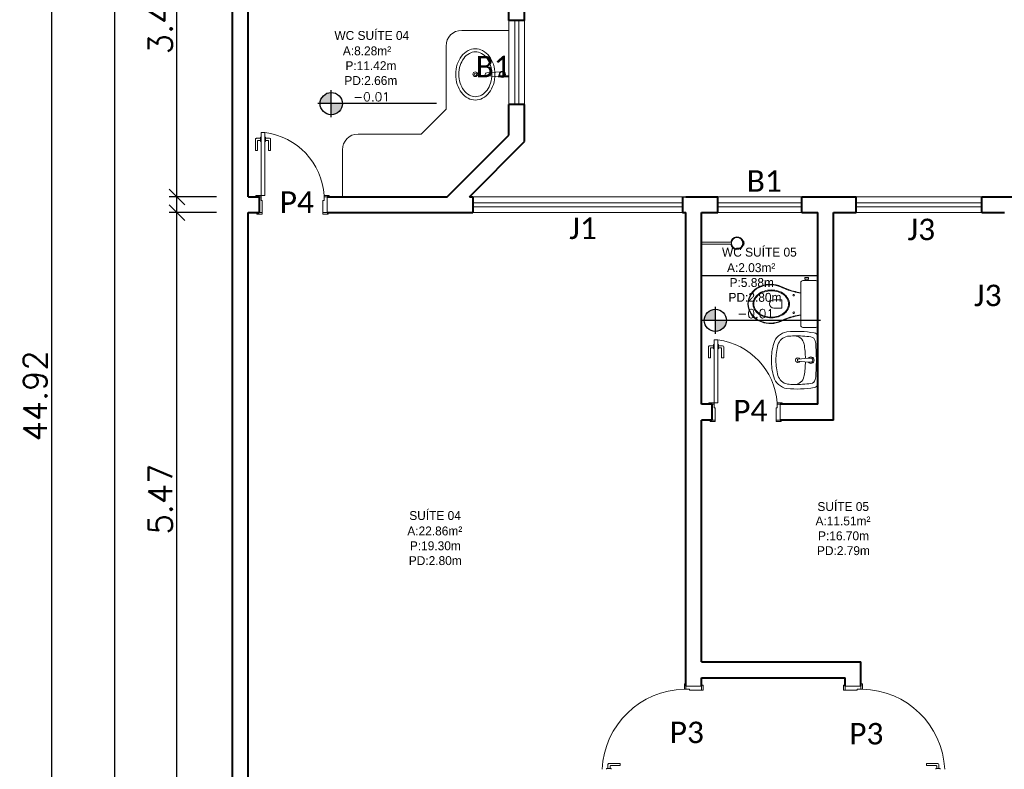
# Model space of a CAD drawing. Header units: millimetres. Extents: x 26 to 1362, y 24 to 358.
# Tile 88 of 256: x 520.35 to 529.75, y 227.44 to 234.6. Entities that reach past the tile are written whole.
import ezdxf

# ---------------------------------------------------------------- set-up
doc = ezdxf.new("R2010")
doc.units = ezdxf.units.MM
doc.linetypes.add('HIDDEN2', pattern=[4.7625, 3.175, -1.5875])
for name, color, linetype in [('ARQ-ALVENARIA', 4, 'Continuous'), ('ARQ-PISO', 8, 'Continuous'), ('LOUÇAS', 7, 'Continuous'), ('PDF4_Text', 7, 'Continuous')]:
    doc.layers.add(name, color=color, linetype=linetype)
for name, color, linetype, lineweight in [('MB_ALVENARIA', 7, 'Continuous', 40), ('MB_COTA', 7, 'Continuous', 13), ('MB_ESQUADRIA', 7, 'Continuous', 5), ('MB_MOBILIÁRIO', 8, 'Continuous', 13), ('MB_TEXTO_0', 7, 'Continuous', 13)]:
    doc.layers.add(name, color=color, linetype=linetype, lineweight=lineweight)
doc.styles.add('AVANT', font='txt')
doc.styles.add('PDF Calibri', font='calibri.ttf')
doc.styles.add('ROMANS', font='romans.shx')
doc.dimstyles.new('LOHAINA 1-150', dxfattribs={"dimscale": 1.5, "dimtxt": 0.15, "dimasz": 0.1, "dimexe": 0.05, "dimexo": 0.1, "dimgap": 0.03, "dimtad": 1, "dimzin": 5, "dimdsep": 46, "dimtxsty": 'ROMANS', "dimblk": 'OBLIQUE', "dimcen": 0, "dimdle": 0.05, "dimclrd": 256, "dimclre": 256, "dimadec": 0, "dimazin": 0, "dimtfac": 1, "dimtofl": 0, "dimtmove": 2, "dimatfit": 3, "dimfxl": 0.04, "dimtolj": 1, "dimtzin": 1, "dimarcsym": 0})

# ---------------------------------------------------------------- blocks, each defined once
blk = doc.blocks.new('_Oblique')
at = {"color": 0, "linetype": 'ByBlock', "lineweight": -2}
blk.add_line((-0.5, -0.5), (0.5, 0.5), dxfattribs=at)
blk = doc.blocks.new('*D103')
at = {"layer": 'DEFPOINTS', "color": 0, "transparency": 16777216}
for p in [(521.2587, 236.455), (522.3823, 236.455), (522.3823, 208.545)]:
    blk.add_point(p, dxfattribs=at)
at = {"layer": 'MB_COTA', "lineweight": -2, "transparency": 16777216}
for p, q in [((521.2587, 208.47), (521.2587, 236.53)), ((522.2323, 236.455), (521.1837, 236.455)), ((522.2323, 208.545), (521.1837, 208.545))]:
    blk.add_line(p, q, dxfattribs=at)
at = {"layer": 'MB_COTA', "lineweight": -2, "transparency": 16777216, "xscale": 0.15, "yscale": 0.15, "zscale": 0.15}
for p, rotation in [((521.2587, 236.455), 90), ((521.2587, 208.545), 270)]:
    blk.add_blockref('_Oblique', p, dxfattribs=dict(at, rotation=rotation))
at = {"layer": 'MB_COTA', "color": 0, "transparency": 16777216, "insert": (521.1012, 222.5), "char_height": 0.225, "attachment_point": 5, "rotation": 90, "style": 'ROMANS'}
blk.add_mtext('\\A1;27.91', dxfattribs=at)
blk = doc.blocks.new('*D106')
at = {"layer": 'DEFPOINTS', "color": 0, "transparency": 16777216}
for p in [(522.3823, 253.465), (520.6571, 208.545), (522.3823, 208.545)]:
    blk.add_point(p, dxfattribs=at)
at = {"layer": 'MB_COTA', "lineweight": -2, "transparency": 16777216}
for p, q in [((520.6571, 253.54), (520.6571, 208.47)), ((522.2323, 253.465), (520.5821, 253.465)), ((522.2323, 208.545), (520.5821, 208.545))]:
    blk.add_line(p, q, dxfattribs=at)
at = {"layer": 'MB_COTA', "lineweight": -2, "transparency": 16777216, "xscale": 0.15, "yscale": 0.15, "zscale": 0.15}
for p, rotation in [((520.6571, 253.465), 90), ((520.6571, 208.545), 270)]:
    blk.add_blockref('_Oblique', p, dxfattribs=dict(at, rotation=rotation))
at = {"layer": 'MB_COTA', "color": 0, "transparency": 16777216, "insert": (520.4996, 231.005), "char_height": 0.225, "attachment_point": 5, "rotation": 90, "style": 'ROMANS'}
blk.add_mtext('\\A1;44.92', dxfattribs=at)
blk = doc.blocks.new('*D91')
at = {"layer": 'DEFPOINTS', "color": 0, "transparency": 16777216}
for p in [(521.8528, 232.755), (522.3823, 232.755), (522.3823, 227.285)]:
    blk.add_point(p, dxfattribs=at)
at = {"layer": 'MB_COTA', "lineweight": -2, "transparency": 16777216}
for p, q in [((521.8528, 227.21), (521.8528, 232.83)), ((522.2323, 232.755), (521.7778, 232.755)), ((522.2323, 227.285), (521.7778, 227.285))]:
    blk.add_line(p, q, dxfattribs=at)
at = {"layer": 'MB_COTA', "lineweight": -2, "transparency": 16777216, "xscale": 0.15, "yscale": 0.15, "zscale": 0.15}
for p, rotation in [((521.8528, 232.755), 90), ((521.8528, 227.285), 270)]:
    blk.add_blockref('_Oblique', p, dxfattribs=dict(at, rotation=rotation))
at = {"layer": 'MB_COTA', "color": 0, "transparency": 16777216, "insert": (521.6953, 230.02), "char_height": 0.225, "attachment_point": 5, "rotation": 90, "style": 'ROMANS'}
blk.add_mtext('\\A1;5.47', dxfattribs=at)
blk = doc.blocks.new('*D101')
at = {"layer": 'DEFPOINTS', "color": 0, "transparency": 16777216}
for p in [(521.8528, 236.305), (522.3823, 236.305), (522.3823, 232.905)]:
    blk.add_point(p, dxfattribs=at)
at = {"layer": 'MB_COTA', "lineweight": -2, "transparency": 16777216}
for p, q in [((521.8528, 232.83), (521.8528, 236.38)), ((522.2323, 236.305), (521.7778, 236.305)), ((522.2323, 232.905), (521.7778, 232.905))]:
    blk.add_line(p, q, dxfattribs=at)
at = {"layer": 'MB_COTA', "lineweight": -2, "transparency": 16777216, "xscale": 0.15, "yscale": 0.15, "zscale": 0.15}
for p, rotation in [((521.8528, 236.305), 90), ((521.8528, 232.905), 270)]:
    blk.add_blockref('_Oblique', p, dxfattribs=dict(at, rotation=rotation))
at = {"layer": 'MB_COTA', "color": 0, "transparency": 16777216, "insert": (521.6953, 234.605), "char_height": 0.225, "attachment_point": 5, "rotation": 90, "style": 'ROMANS'}
blk.add_mtext('\\A1;3.40', dxfattribs=at)

msp = doc.modelspace()

# ---------------------------------------------------------------- hatches: boundary and pattern name
at = {"transparency": 33554687}
h = msp.add_hatch(color=9, dxfattribs=at)
h.paths.add_polyline_path([(523.3261, 233.7963), (523.3261, 233.69, 0.414214), (523.4325, 233.7963)])
h.paths.add_polyline_path([(523.3261, 233.7963), (523.3261, 233.9026, 0.414214), (523.2198, 233.7963)])
h = msp.add_hatch(color=9, dxfattribs=at)
h.paths.add_polyline_path([(526.9935, 231.7263), (526.9935, 231.62, 0.414214), (527.0998, 231.7263)])
h.paths.add_polyline_path([(526.9935, 231.7263), (526.9935, 231.8327, 0.414214), (526.8871, 231.7263)])

# ---------------------------------------------------------------- linework, layer by layer
for p, q in [((523.3261, 233.6667), (523.3261, 233.9259)), ((524.3308, 233.7963), (523.1966, 233.7963)), ((526.9935, 231.5968), (526.9935, 231.8559)), ((527.9982, 231.7263), (526.8639, 231.7263))]:
    msp.add_line(p, q, dxfattribs=at)
for centre in [(523.3261, 233.7963), (526.9935, 231.7263)]:
    msp.add_circle(centre, 0.1063, dxfattribs=at)
at = {"layer": 'ARQ-ALVENARIA'}
for points in [[(522.5323, 232.905), (522.6373, 232.905)], [(526.6784, 232.905), (526.7123, 232.905)]]:
    msp.add_lwpolyline(points, dxfattribs=at)
at = {"layer": 'ARQ-PISO'}
msp.add_lwpolyline([(526.8623, 232.155), (526.8623, 232.155), (527.9723, 232.155)], dxfattribs=at)
at = {"layer": 'LOUÇAS'}
msp.add_line((526.8623, 232.4534), (526.8623, 232.4734), dxfattribs=at)
at = {"layer": 'MB_ALVENARIA'}
for p, q in [((522.3823, 208.545), (522.3823, 253.465)), ((522.5323, 227.285), (522.5323, 232.755))]:
    msp.add_line(p, q, dxfattribs=at)
for points in [[(522.5323, 232.905), (522.5323, 236.305)], [(525.0223, 234.5884), (525.0223, 235.2995)], [(525.1723, 234.5884), (525.1723, 235.2995)], [(525.1723, 234.5884), (525.0223, 234.5884)], [(525.0223, 233.495), (525.0223, 233.7884)], [(525.1723, 233.7884), (525.0223, 233.7884)], [(525.1723, 233.4329), (525.1723, 233.7884)], [(524.4323, 232.905), (525.0223, 233.495)], [(524.6445, 232.905), (525.1723, 233.4329)], [(522.5373, 232.905), (522.6373, 232.905), (522.6373, 232.755)], [(523.2873, 232.905), (524.4323, 232.905)], [(524.6445, 232.905), (524.6784, 232.905)], [(524.6784, 232.905), (524.6784, 232.755)], [(526.6784, 232.905), (526.6784, 232.755)], [(526.7123, 232.905), (527.0173, 232.905)], [(527.0173, 232.755), (527.0173, 232.905)], [(527.8173, 232.905), (528.3373, 232.905)], [(527.8173, 232.755), (527.8173, 232.905)], [(528.3373, 232.755), (528.3373, 232.905)], [(529.5373, 232.905), (529.9023, 232.905)], [(529.5373, 232.755), (529.5373, 232.905)], [(522.5323, 232.755), (522.6373, 232.755)], [(523.2873, 232.755), (524.6784, 232.755)], [(526.6784, 232.755), (526.7123, 232.755)], [(526.7123, 228.235), (526.7123, 232.755)], [(526.8623, 230.925), (526.8623, 232.755)], [(526.8623, 232.755), (527.0173, 232.755)], [(527.8173, 232.755), (527.9723, 232.755)], [(527.9723, 230.925), (527.9723, 232.755)], [(528.1223, 230.775), (528.1223, 232.755)], [(528.1223, 232.755), (528.3373, 232.755)], [(529.5373, 232.755), (529.7523, 232.755)], [(526.9623, 230.925), (526.8623, 230.925)], [(526.9623, 230.775), (526.9623, 230.925)], [(527.9723, 230.925), (527.6123, 230.925)], [(526.8623, 228.465), (526.8623, 230.775)], [(526.9623, 230.775), (526.8623, 230.775)], [(528.1223, 230.775), (527.6123, 230.775)], [(526.8623, 228.465), (528.3823, 228.465)], [(528.3823, 228.235), (528.3823, 228.465)], [(526.8623, 228.235), (526.8623, 228.315)], [(526.8623, 228.315), (528.2323, 228.315)], [(528.2323, 228.235), (528.2323, 228.315)]]:
    msp.add_lwpolyline(points, dxfattribs=at)
at = {"layer": 'MB_ESQUADRIA'}
for p, q in [((522.6027, 233.4546), (522.6027, 233.3476)), ((522.6027, 233.4546), (522.6027, 233.3476)), ((522.6514, 233.4646), (522.6127, 233.4646)), ((522.6514, 233.4646), (522.6127, 233.4646)), ((522.6227, 233.3476), (522.6227, 233.4396)), ((522.6227, 233.3476), (522.6227, 233.4396)), ((522.6277, 233.4446), (522.6514, 233.4446)), ((522.6277, 233.4446), (522.6514, 233.4446)), ((522.6577, 233.4771), (522.6514, 233.4771)), ((522.6514, 233.4771), (522.6514, 233.4345)), ((522.6577, 233.4771), (522.6514, 233.4771)), ((522.6514, 233.4771), (522.6514, 233.4345)), ((522.6514, 233.4345), (522.6577, 233.4345)), ((522.6514, 233.4345), (522.6577, 233.4345)), ((522.6927, 233.4771), (522.6991, 233.4771)), ((522.6927, 233.4771), (522.6991, 233.4771)), ((522.6991, 233.4345), (522.6927, 233.4345)), ((522.6991, 233.4345), (522.6927, 233.4345)), ((522.6991, 233.4771), (522.6991, 233.4345)), ((522.6991, 233.4771), (522.6991, 233.4345)), ((522.6991, 233.4645), (522.7377, 233.4645)), ((522.6991, 233.4645), (522.7377, 233.4645)), ((522.7227, 233.4445), (522.6991, 233.4445)), ((522.7227, 233.4445), (522.6991, 233.4445)), ((522.7277, 233.3475), (522.7277, 233.4395)), ((522.7277, 233.3475), (522.7277, 233.4395)), ((522.7477, 233.4545), (522.7477, 233.3475)), ((522.7477, 233.4545), (522.7477, 233.3475)), ((522.6027, 233.3476), (522.6227, 233.3476)), ((522.6027, 233.3476), (522.6227, 233.3476)), ((522.7477, 233.3475), (522.7277, 233.3475)), ((522.7477, 233.3475), (522.7277, 233.3475)), ((522.6574, 232.905), (522.6323, 232.905)), ((522.6574, 232.905), (522.6323, 232.905)), ((522.6574, 232.905), (522.6323, 232.905)), ((522.6574, 232.905), (522.6323, 232.905)), ((522.6373, 232.905), (522.6373, 232.905)), ((522.6573, 232.87), (522.6573, 232.905)), ((522.6573, 232.87), (522.6573, 232.905)), ((522.6573, 232.87), (522.6573, 232.905)), ((522.6573, 232.87), (522.6573, 232.905)), ((522.6573, 232.87), (522.6673, 232.87)), ((522.6573, 232.87), (522.6673, 232.87)), ((522.6573, 232.87), (522.6673, 232.87)), ((522.6573, 232.87), (522.6673, 232.87)), ((522.6673, 232.87), (522.6673, 232.755)), ((522.6673, 232.87), (522.6673, 232.755)), ((522.6673, 232.87), (522.6673, 232.755)), ((522.6673, 232.87), (522.6673, 232.755)), ((523.2473, 232.87), (523.2474, 232.755)), ((523.2573, 232.87), (523.2473, 232.87)), ((523.2473, 232.87), (523.2474, 232.755)), ((523.2573, 232.87), (523.2473, 232.87)), ((523.2573, 232.87), (523.2573, 232.905)), ((523.2573, 232.905), (523.2823, 232.905)), ((523.2573, 232.87), (523.2573, 232.905)), ((523.2573, 232.905), (523.2823, 232.905)), ((522.6673, 232.755), (522.6323, 232.755)), ((522.6673, 232.755), (522.6323, 232.755)), ((522.6673, 232.755), (522.6323, 232.755)), ((522.6673, 232.755), (522.6323, 232.755)), ((522.6373, 232.755), (522.6373, 232.755)), ((523.2474, 232.755), (523.2824, 232.755)), ((523.2474, 232.755), (523.2824, 232.755)), ((526.9278, 231.4746), (526.9277, 231.3676)), ((526.9278, 231.4746), (526.9277, 231.3676)), ((526.9764, 231.4846), (526.9378, 231.4846)), ((526.9764, 231.4846), (526.9378, 231.4846)), ((526.9477, 231.3676), (526.9478, 231.4596)), ((526.9477, 231.3676), (526.9478, 231.4596)), ((526.9528, 231.4646), (526.9764, 231.4646)), ((526.9528, 231.4646), (526.9764, 231.4646)), ((526.9828, 231.4971), (526.9764, 231.4971)), ((526.9764, 231.4971), (526.9764, 231.4545)), ((526.9828, 231.4971), (526.9764, 231.4971)), ((526.9764, 231.4971), (526.9764, 231.4545)), ((526.9764, 231.4545), (526.9827, 231.4545)), ((526.9764, 231.4545), (526.9827, 231.4545)), ((527.0241, 231.4545), (527.0177, 231.4545)), ((527.0241, 231.4545), (527.0177, 231.4545)), ((527.0178, 231.4971), (527.0241, 231.4971)), ((527.0178, 231.4971), (527.0241, 231.4971)), ((527.0241, 231.4971), (527.0241, 231.4545)), ((527.0241, 231.4971), (527.0241, 231.4545)), ((527.0241, 231.4845), (527.0627, 231.4845)), ((527.0241, 231.4845), (527.0627, 231.4845)), ((527.0477, 231.4645), (527.0241, 231.4645)), ((527.0477, 231.4645), (527.0241, 231.4645)), ((527.0527, 231.3675), (527.0527, 231.4595)), ((527.0527, 231.3675), (527.0527, 231.4595)), ((527.0727, 231.4745), (527.0727, 231.3675)), ((527.0727, 231.4745), (527.0727, 231.3675)), ((526.9277, 231.3676), (526.9477, 231.3676)), ((526.9277, 231.3676), (526.9477, 231.3676)), ((527.0727, 231.3675), (527.0527, 231.3675)), ((527.0727, 231.3675), (527.0527, 231.3675)), ((526.9824, 230.925), (526.9574, 230.925)), ((526.9824, 230.925), (526.9574, 230.925)), ((526.9824, 230.925), (526.9574, 230.925)), ((526.9824, 230.925), (526.9574, 230.925)), ((526.9623, 230.925), (526.9623, 230.925)), ((526.9824, 230.89), (526.9824, 230.925)), ((526.9824, 230.89), (526.9824, 230.925)), ((526.9824, 230.89), (526.9824, 230.925)), ((526.9824, 230.89), (526.9824, 230.925)), ((526.9824, 230.89), (526.9924, 230.89)), ((526.9824, 230.89), (526.9924, 230.89)), ((526.9824, 230.89), (526.9924, 230.89)), ((526.9824, 230.89), (526.9924, 230.89)), ((526.9924, 230.89), (526.9923, 230.775)), ((526.9924, 230.89), (526.9923, 230.775)), ((526.9924, 230.89), (526.9923, 230.775)), ((526.9924, 230.89), (526.9923, 230.775)), ((527.5723, 230.89), (527.5724, 230.775)), ((527.5723, 230.89), (527.5724, 230.775)), ((527.5824, 230.89), (527.5724, 230.89)), ((527.5824, 230.89), (527.5724, 230.89)), ((527.5823, 230.925), (527.6074, 230.925)), ((527.5823, 230.925), (527.6074, 230.925)), ((527.5824, 230.89), (527.5824, 230.925)), ((527.5824, 230.89), (527.5824, 230.925)), ((526.9923, 230.775), (526.9573, 230.775)), ((526.9923, 230.775), (526.9573, 230.775)), ((526.9923, 230.775), (526.9573, 230.775)), ((526.9923, 230.775), (526.9573, 230.775)), ((526.9623, 230.775), (526.9623, 230.775)), ((527.5724, 230.775), (527.6074, 230.775)), ((527.5724, 230.775), (527.6074, 230.775)), ((526.8623, 228.235), (526.7123, 228.235)), ((526.7124, 228.205), (526.7123, 228.2301)), ((526.8623, 228.1951), (526.8623, 228.2301)), ((528.2323, 228.235), (528.3823, 228.235)), ((528.2323, 228.1951), (528.2323, 228.2301)), ((528.3823, 228.205), (528.3823, 228.2301)), ((526.7474, 228.2051), (526.7124, 228.2051)), ((526.7474, 228.2051), (526.7474, 228.1951)), ((526.7474, 228.195), (526.8623, 228.1951)), ((528.3473, 228.195), (528.2323, 228.1951)), ((528.3473, 228.2051), (528.3473, 228.1951)), ((528.3473, 228.2051), (528.3823, 228.2051)), ((525.9678, 227.4468), (525.9678, 227.4854)), ((525.9779, 227.4954), (526.0849, 227.4954)), ((526.0848, 227.4754), (525.9928, 227.4754)), ((526.0849, 227.4954), (526.0848, 227.4754)), ((529.0098, 227.4954), (529.0098, 227.4754)), ((529.1168, 227.4954), (529.0098, 227.4954)), ((529.0098, 227.4754), (529.1018, 227.4754)), ((529.1269, 227.4468), (529.1268, 227.4854)), ((525.9553, 227.4405), (525.9553, 227.4468)), ((525.9553, 227.4468), (525.9979, 227.4468)), ((525.9878, 227.4704), (525.9878, 227.4468)), ((525.9979, 227.4468), (525.9979, 227.4404)), ((529.0968, 227.4468), (529.0968, 227.4404)), ((529.1394, 227.4468), (529.0968, 227.4468)), ((529.1069, 227.4704), (529.1069, 227.4468)), ((529.1394, 227.4405), (529.1394, 227.4468))]:
    msp.add_line(p, q, dxfattribs=at)
at = {"layer": 'MB_ESQUADRIA', "linetype": 'HIDDEN2'}
for points in [[(525.0223, 234.5884), (525.0223, 233.7884)], [(525.0773, 233.7884), (525.0773, 234.5884)], [(525.1173, 233.7884), (525.1173, 234.5884)], [(525.1723, 234.5884), (525.1723, 233.7884)], [(526.6784, 232.905), (524.6784, 232.905)], [(524.6784, 232.85), (526.6784, 232.85)], [(527.8173, 232.905), (527.0173, 232.905)], [(527.0173, 232.85), (527.8173, 232.85)], [(529.5373, 232.905), (528.3373, 232.905)], [(528.3373, 232.85), (529.5373, 232.85)], [(524.6784, 232.81), (526.6784, 232.81)], [(524.6784, 232.755), (526.6784, 232.755)], [(527.0173, 232.81), (527.8173, 232.81)], [(527.0173, 232.755), (527.8173, 232.755)], [(528.3373, 232.81), (529.5373, 232.81)], [(528.3373, 232.755), (529.5373, 232.755)]]:
    msp.add_lwpolyline(points, dxfattribs=at)
at = {"layer": 'MB_ESQUADRIA'}
for points in [[(522.6924, 233.52), (522.6924, 232.92), (522.6574, 232.92), (522.6574, 233.52), (522.6924, 233.52)], [(522.6323, 232.905), (522.6074, 232.905), (522.6074, 232.92), (522.6574, 232.92), (522.6574, 232.905), (522.6573, 232.905)], [(522.6323, 232.905), (522.6074, 232.905), (522.6074, 232.92), (522.6574, 232.92), (522.6574, 232.905), (522.6573, 232.905)], [(522.6323, 232.905), (522.6074, 232.905), (522.6074, 232.92), (522.6574, 232.92), (522.6574, 232.905), (522.6573, 232.905)], [(522.6323, 232.905), (522.6074, 232.905), (522.6074, 232.92), (522.6574, 232.92), (522.6574, 232.905), (522.6573, 232.905)], [(523.2823, 232.905), (523.3073, 232.905), (523.3073, 232.92), (523.2573, 232.92), (523.2573, 232.905), (523.2573, 232.905)], [(523.2823, 232.905), (523.3073, 232.905), (523.3073, 232.92), (523.2573, 232.92), (523.2573, 232.905), (523.2573, 232.905)], [(523.2873, 232.755), (523.2873, 232.905)], [(522.6673, 232.755), (522.6673, 232.74), (522.6173, 232.74), (522.6173, 232.755), (522.6323, 232.755)], [(522.6673, 232.755), (522.6673, 232.74), (522.6173, 232.74), (522.6173, 232.755), (522.6323, 232.755)], [(522.6673, 232.755), (522.6673, 232.74), (522.6173, 232.74), (522.6173, 232.755), (522.6323, 232.755)], [(522.6673, 232.755), (522.6673, 232.74), (522.6173, 232.74), (522.6173, 232.755), (522.6323, 232.755)], [(523.2474, 232.755), (523.2474, 232.74), (523.2974, 232.74), (523.2974, 232.755), (523.2824, 232.755)], [(523.2474, 232.755), (523.2474, 232.74), (523.2974, 232.74), (523.2974, 232.755), (523.2824, 232.755)], [(527.0174, 231.54), (527.0174, 230.94), (526.9824, 230.94), (526.9824, 231.54), (527.0174, 231.54)], [(526.9574, 230.925), (526.9324, 230.925), (526.9324, 230.94), (526.9824, 230.94), (526.9824, 230.925), (526.9824, 230.925)], [(526.9574, 230.925), (526.9324, 230.925), (526.9324, 230.94), (526.9824, 230.94), (526.9824, 230.925), (526.9824, 230.925)], [(526.9574, 230.925), (526.9324, 230.925), (526.9324, 230.94), (526.9824, 230.94), (526.9824, 230.925), (526.9824, 230.925)], [(526.9574, 230.925), (526.9324, 230.925), (526.9324, 230.94), (526.9824, 230.94), (526.9824, 230.925), (526.9824, 230.925)], [(527.6074, 230.925), (527.6323, 230.925), (527.6323, 230.94), (527.5823, 230.94), (527.5823, 230.925), (527.5824, 230.925)], [(527.6074, 230.925), (527.6323, 230.925), (527.6323, 230.94), (527.5823, 230.94), (527.5823, 230.925), (527.5824, 230.925)], [(527.6123, 230.775), (527.6123, 230.925)], [(526.9923, 230.775), (526.9923, 230.76), (526.9423, 230.76), (526.9423, 230.775), (526.9573, 230.775)], [(526.9923, 230.775), (526.9923, 230.76), (526.9423, 230.76), (526.9423, 230.775), (526.9573, 230.775)], [(526.9923, 230.775), (526.9923, 230.76), (526.9423, 230.76), (526.9423, 230.775), (526.9573, 230.775)], [(526.9923, 230.775), (526.9923, 230.76), (526.9423, 230.76), (526.9423, 230.775), (526.9573, 230.775)], [(527.5724, 230.775), (527.5724, 230.76), (527.6224, 230.76), (527.6224, 230.775), (527.6074, 230.775)], [(527.5724, 230.775), (527.5724, 230.76), (527.6224, 230.76), (527.6224, 230.775), (527.6074, 230.775)], [(526.7124, 228.2301), (526.7124, 228.255), (526.6974, 228.255), (526.6974, 228.205), (526.7124, 228.205), (526.7124, 228.2051)], [(526.8623, 228.1951), (526.8773, 228.1951), (526.8773, 228.2451), (526.8623, 228.2451), (526.8623, 228.2301)], [(528.2323, 228.1951), (528.2173, 228.1951), (528.2173, 228.2451), (528.2323, 228.2451), (528.2323, 228.2301)], [(528.3823, 228.2301), (528.3823, 228.255), (528.3973, 228.255), (528.3973, 228.205), (528.3823, 228.205), (528.3823, 228.2051)]]:
    msp.add_lwpolyline(points, dxfattribs=at)
at = {"layer": 'MB_ESQUADRIA', "linetype": 'HIDDEN2'}
for centre, radius, start, end in [((522.6101, 232.8766), 0.6487, 3.84016, 82.71463), ((522.6101, 232.8766), 0.6487, 3.84016, 82.71463), ((526.9351, 230.8966), 0.6487, 3.84016, 82.71463), ((526.9351, 230.8966), 0.6487, 3.84016, 82.71463), ((526.7133, 227.4034), 0.8018, 91.14056, 177.34932), ((528.3814, 227.4034), 0.8018, 2.65068, 88.85944)]:
    msp.add_arc(centre, radius, start, end, dxfattribs=at)
at = {"layer": 'MB_ESQUADRIA'}
for centre, radius, start, end in [((522.6127, 233.4546), 0.01, 89.97107, 179.97107), ((522.6127, 233.4546), 0.01, 89.97107, 179.97107), ((522.6277, 233.4396), 0.005, 89.97107, 179.97107), ((522.6277, 233.4396), 0.005, 89.97107, 179.97107), ((522.7227, 233.4395), 0.005, 359.97107, 89.97107), ((522.7227, 233.4395), 0.005, 359.97107, 89.97107), ((522.7377, 233.4545), 0.01, 359.97107, 89.97107), ((522.7377, 233.4545), 0.01, 359.97107, 89.97107), ((526.9378, 231.4746), 0.01, 89.97107, 179.97107), ((526.9378, 231.4746), 0.01, 89.97107, 179.97107), ((526.9528, 231.4596), 0.005, 89.97107, 179.97107), ((526.9528, 231.4596), 0.005, 89.97107, 179.97107), ((527.0477, 231.4595), 0.005, 359.97107, 89.97107), ((527.0477, 231.4595), 0.005, 359.97107, 89.97107), ((527.0627, 231.4745), 0.01, 359.97107, 89.97107), ((527.0627, 231.4745), 0.01, 359.97107, 89.97107), ((525.9778, 227.4854), 0.01, 89.97107, 179.97107), ((525.9928, 227.4704), 0.005, 89.97107, 179.97107), ((529.1019, 227.4704), 0.005, 0.02893, 90.02893), ((529.1168, 227.4854), 0.01, 0.02893, 90.02893)]:
    msp.add_arc(centre, radius, start, end, dxfattribs=at)
at = {"layer": 'MB_MOBILIÁRIO'}
for p, q in [((524.5723, 234.495), (525.0223, 234.495)), ((524.4223, 233.7435), (524.4223, 234.345)), ((524.81, 234.0905), (524.9417, 234.0993)), ((524.81, 234.0605), (524.9417, 234.0517)), ((524.1838, 233.505), (524.4223, 233.7435)), ((523.5823, 233.505), (524.1838, 233.505)), ((523.4323, 232.905), (523.4323, 233.355)), ((527.1405, 232.4734), (526.8623, 232.4734)), ((527.2641, 232.4833), (527.2584, 232.4815)), ((527.2677, 232.4634), (527.2612, 232.4634)), ((527.2677, 232.4634), (527.2612, 232.4634)), ((527.1405, 232.4534), (526.8623, 232.4534)), ((527.2586, 232.4456), (527.2641, 232.4439)), ((527.9723, 232.0866), (527.9723, 231.6793)), ((527.7781, 231.3516), (527.7781, 231.3411)), ((527.8804, 231.365), (527.7828, 231.3566)), ((527.8807, 231.3285), (527.7828, 231.3362)), ((527.902, 231.3659), (527.8807, 231.3642)), ((527.902, 231.3269), (527.8807, 231.3285))]:
    msp.add_line(p, q, dxfattribs=at)
for points in [[(524.7017, 233.8299, -0.124977), (524.6329, 233.8474, -0.105809), (524.5695, 233.9017, -0.086634), (524.5296, 233.9785, -0.076682), (524.5147, 234.0749, -0.076682), (524.5296, 234.1714, -0.086634), (524.5695, 234.2482, -0.105809), (524.6329, 234.3025, -0.124977), (524.7017, 234.3199, -0.124977), (524.7705, 234.3025, -0.105809), (524.8339, 234.2482, -0.086634), (524.8738, 234.1714, -0.076682), (524.8886, 234.0749, -0.076682), (524.8738, 233.9785, -0.086634), (524.8339, 233.9017, -0.105809), (524.7705, 233.8474, -0.124977)], [(524.86, 234.0763, -0.074123), (524.8474, 233.9918, -0.084852), (524.8139, 233.925, -0.106323), (524.7601, 233.8774, -0.128843), (524.7025, 233.8623, -0.128843), (524.6449, 233.8774, -0.106323), (524.5911, 233.925, -0.084852), (524.5576, 233.9918, -0.074123), (524.545, 234.0763, -0.074123), (524.5576, 234.1608, -0.084852), (524.5911, 234.2276, -0.106323), (524.6449, 234.2752, -0.128843), (524.7025, 234.2903, -0.128843), (524.7601, 234.2752, -0.106323), (524.8139, 234.2276, -0.084852), (524.8474, 234.1608, -0.074123)], [(527.7003, 231.8833, 0.124451), (527.6879, 231.9324, 0.105729), (527.6494, 231.9776, 0.086876), (527.5948, 232.0061, 0.077041), (527.5264, 232.0167, 0.077041), (527.4579, 232.0061, 0.086876), (527.4034, 231.9776, 0.105729), (527.3649, 231.9324, 0.124451), (527.3524, 231.8833, 0.124451), (527.3649, 231.8342, 0.105729), (527.4034, 231.789, 0.086876), (527.4579, 231.7605, 0.077041), (527.5264, 231.7499, 0.077041), (527.5948, 231.7605, 0.086876), (527.6494, 231.789, 0.105729), (527.6879, 231.8342, 0.124451)], [(527.6922, 231.8833, 0.124451), (527.6806, 231.9293, 0.105729), (527.6441, 231.9721, 0.086876), (527.5921, 231.9992, 0.077041), (527.5264, 232.0094, 0.077041), (527.4607, 231.9992, 0.086876), (527.4087, 231.9721, 0.105729), (527.3722, 231.9293, 0.124451), (527.3606, 231.8833, 0.124451), (527.3722, 231.8374, 0.105729), (527.4087, 231.7946, 0.086876), (527.4607, 231.7674, 0.077041), (527.5264, 231.7573, 0.077041), (527.5921, 231.7674, 0.086876), (527.6441, 231.7946, 0.105729), (527.6806, 231.8374, 0.124451)]]:
    msp.add_lwpolyline(points, format="xyb", close=True, dxfattribs=at)
for points in [[(527.9723, 232.0866), (527.9723, 232.0866), (527.9709, 232.0945), (527.9666, 232.1009), (527.9602, 232.1052), (527.9523, 232.1067), (527.8285, 232.1067), (527.8285, 232.1067), (527.8206, 232.1052), (527.8141, 232.1009), (527.8099, 232.0945), (527.8084, 232.0866), (527.8084, 231.8833)], [(527.8471, 232.1195), (527.8471, 232.1346), (527.865, 232.1346), (527.8829, 232.1346), (527.8829, 232.1195), (527.88, 232.1195), (527.88, 232.1067)], [(527.8471, 232.1195), (527.8499, 232.1195)], [(527.88, 232.1195), (527.8499, 232.1195)], [(527.8499, 232.1195), (527.8499, 232.1067)], [(527.8077, 231.9857), (527.8077, 231.9857), (527.8084, 231.9855)], [(527.55, 231.9234), (527.6273, 231.9234), (527.6273, 231.8826)], [(527.55, 231.8425), (527.6273, 231.8425), (527.6273, 231.8833)], [(527.9723, 231.6793), (527.9723, 231.6793), (527.9709, 231.6714), (527.9666, 231.6657), (527.9602, 231.6614), (527.9523, 231.66), (527.8285, 231.66), (527.8285, 231.66), (527.8206, 231.6614), (527.8141, 231.6657), (527.8099, 231.6714), (527.8084, 231.6793), (527.8084, 231.8833)], [(527.8077, 231.781), (527.8077, 231.781), (527.8084, 231.7811)]]:
    msp.add_lwpolyline(points, dxfattribs=at)
for centre, radius in [((524.7017, 234.0763), 0.0225), ((524.7017, 234.0763), 0.0106), ((524.96, 234.0755), 0.03), ((524.96, 234.0755), 0.025), ((527.2004, 232.4634), 0.0541), ((527.7415, 231.9671), 0.00752), ((527.7415, 231.7989), 0.00752)]:
    msp.add_circle(centre, radius, dxfattribs=at)
for centre, radius, start, end in [((524.5723, 234.345), 0.15, 90, 180), ((524.81, 234.0755), 0.015, 90, 270), ((523.5823, 233.355), 0.15, 90, 180), ((527.2004, 232.4634), 0.0608, 17.38796, 170.53127), ((527.2004, 232.4634), 0.0608, 343.0092, 17.38796), ((527.2643, 232.4828), 0.000485, 353.97868, 107.38796), ((527.3033, 232.4787), 0.0388, 173.97868, 203.35334), ((527.3033, 232.448), 0.0388, 156.64666, 185.28949), ((527.2004, 232.4634), 0.0608, 189.46873, 343.0092), ((527.2642, 232.4444), 0.000485, 253.0092, 5.28949), ((527.4922, 231.875), 0.1898, 115.76246, 177.20811), ((527.4922, 231.875), 0.1851, 115.76246, 177.20811), ((527.5192, 231.8158), 0.2549, 72.09039, 115.44583), ((527.519, 231.8195), 0.2467, 71.86702, 115.76246), ((538.1122, 257.2579), 27.3099, 247.35144, 247.52574), ((538.711, 258.696), 28.863, 247.3538, 247.51832), ((527.9388, 232.7417), 0.7673, 249.69088, 260.16298), ((527.9388, 232.7417), 0.7626, 249.69088, 260.16298), ((527.55, 231.883), 0.0404, 90, 270), ((527.4922, 231.8916), 0.1898, 182.79189, 244.23754), ((527.4922, 231.8916), 0.1851, 182.79189, 244.23754), ((527.5192, 231.9508), 0.2549, 244.55417, 287.90961), ((527.519, 231.9471), 0.2467, 244.23754, 288.13298), ((538.1122, 206.5087), 27.3099, 112.47426, 112.64856), ((538.711, 205.0706), 28.863, 112.48168, 112.6462), ((527.9388, 231.0249), 0.7673, 99.83702, 110.30912), ((527.9388, 231.0249), 0.7626, 99.83702, 110.30912), ((527.7831, 231.3516), 0.005, 94.44626, 180), ((527.7831, 231.3411), 0.005, 180, 265.55374), ((527.905, 231.3464), 0.0309, 217.13786, 142.86214), ((527.905, 231.3464), 0.0197, 261.10748, 98.89252)]:
    msp.add_arc(centre, radius, start, end, dxfattribs=at)
for points in [[(527.5498, 231.505), (527.5659, 231.5638), (527.616, 231.6071), (527.6763, 231.6175)], [(527.6763, 231.6175), (527.7633, 231.6255), (527.8511, 231.6221), (527.9373, 231.6072)], [(527.591, 231.4936), (527.6025, 231.5355), (527.6383, 231.5664), (527.6812, 231.5747)], [(527.6812, 231.5747), (527.7029, 231.5766), (527.7247, 231.5779), (527.7466, 231.5784)], [(527.7466, 231.5784), (527.7997, 231.5796), (527.8528, 231.5763), (527.9054, 231.5687)], [(527.7466, 231.5784), (527.7927, 231.5794), (527.8325, 231.5462), (527.8397, 231.5006)], [(527.9054, 231.5687), (527.9254, 231.5658), (527.9417, 231.5512), (527.9467, 231.5316)], [(527.9378, 231.6072), (527.9522, 231.6047), (527.9649, 231.5961), (527.9723, 231.5835)], [(527.9467, 231.5316), (527.9488, 231.5233), (527.9503, 231.5148), (527.9509, 231.5062)], [(527.9723, 231.3464), (527.9723, 231.3464), (527.9723, 231.5835), (527.9723, 231.5835)], [(527.5284, 231.3464), (527.5284, 231.4), (527.5356, 231.4534), (527.5498, 231.505)], [(527.5712, 231.3464), (527.5712, 231.3961), (527.5779, 231.4456), (527.591, 231.4936)], [(527.8396, 231.5013), (527.848, 231.4554), (527.8524, 231.4088), (527.8528, 231.362)], [(527.9509, 231.5062), (527.9552, 231.453), (527.9573, 231.3997), (527.9573, 231.3464)], [(527.5498, 231.1877), (527.5356, 231.2394), (527.5284, 231.2928), (527.5284, 231.3464)], [(527.591, 231.1992), (527.5779, 231.2471), (527.5712, 231.2967), (527.5712, 231.3464)], [(527.8528, 231.3307), (527.8524, 231.2866), (527.8485, 231.2426), (527.8409, 231.1991)], [(527.9573, 231.3464), (527.9573, 231.2931), (527.9552, 231.2397), (527.9509, 231.1866)], [(527.9723, 231.3464), (527.9723, 231.3464), (527.9723, 231.1093), (527.9723, 231.1093)], [(527.6763, 231.0753), (527.616, 231.0857), (527.5659, 231.1289), (527.5498, 231.1877)], [(527.6812, 231.1181), (527.6383, 231.1264), (527.6025, 231.1572), (527.591, 231.1992)], [(527.8393, 231.1898), (527.8311, 231.1453), (527.7918, 231.1134), (527.7466, 231.1144)], [(527.8418, 231.2039), (527.841, 231.1992), (527.8401, 231.1945), (527.8393, 231.1898)], [(527.9467, 231.1612), (527.9417, 231.1416), (527.9254, 231.127), (527.9054, 231.1241)], [(527.9509, 231.1866), (527.9503, 231.178), (527.9488, 231.1695), (527.9467, 231.1612)], [(527.9373, 231.0855), (527.8511, 231.0707), (527.7633, 231.0673), (527.6763, 231.0753)], [(527.7466, 231.1144), (527.7247, 231.1149), (527.7029, 231.1161), (527.6812, 231.1181)], [(527.9054, 231.1241), (527.8528, 231.1164), (527.7997, 231.1132), (527.7466, 231.1144)], [(527.9723, 231.1093), (527.9649, 231.0967), (527.9522, 231.088), (527.9378, 231.0856)]]:
    msp.add_open_spline(points, degree=3, dxfattribs=at)
msp.add_open_spline([(527.8006, 231.3348), (527.7966, 231.3282), (527.7894, 231.3238), (527.7812, 231.3238), (527.7812, 231.3238), (527.7688, 231.3238), (527.7587, 231.3339), (527.7587, 231.3464), (527.7587, 231.3464), (527.7587, 231.3588), (527.7688, 231.3689), (527.7812, 231.3689), (527.7894, 231.3689), (527.7966, 231.3645), (527.8006, 231.358)], degree=3, knots=[0.3352857, 0.3352857, 0.3352857, 0.3352857, 0.5, 0.5, 0.5, 0.625, 0.75, 0.75, 0.75, 0.875, 1, 1, 1, 1.164877, 1.164877, 1.164877, 1.164877], dxfattribs=at)

# ---------------------------------------------------------------- texts
at = {"layer": 'MB_TEXTO_0'}
for s, style, p in [('WC SUÍTE 04', 'AVANT', (523.3564, 234.4043)), ('A:8.28m²', 'AVANT', (523.4372, 234.2571)), ('P:11.42m', 'AVANT', (523.4615, 234.1155)), ('PD:2.66m', 'AVANT', (523.4514, 233.9738)), ('-0.01', 'ROMANS', (523.5363, 233.8186)), ('WC SUÍTE 05', 'AVANT', (527.0565, 232.3353)), ('A:2.03m²', 'AVANT', (527.1046, 232.1872)), ('P:5.88m', 'AVANT', (527.1289, 232.0455)), ('PD:2.80m', 'AVANT', (527.1187, 231.9039)), ('-0.01', 'ROMANS', (527.2036, 231.7486)), ('SUÍTE 05', 'AVANT', (527.9676, 229.9065)), ('SUÍTE 04', 'AVANT', (524.071, 229.8206)), ('A:11.51m²', 'AVANT', (527.9492, 229.7688)), ('A:22.86m²', 'AVANT', (524.0524, 229.6735)), ('P:16.70m', 'AVANT', (527.9735, 229.6271)), ('P:19.30m', 'AVANT', (524.0767, 229.5319)), ('PD:2.79m', 'AVANT', (527.9633, 229.4854)), ('PD:2.80m', 'AVANT', (524.0666, 229.3902))]:
    msp.add_text(s, height=0.085, rotation=360, dxfattribs=dict(at, style=style)).set_placement(p)
at = {"layer": 'PDF4_Text', "char_height": 0.20477, "attachment_point": 4, "style": 'PDF Calibri'}
for s, insert in [('B1', (524.7039, 234.1496)), ('B1', (527.2926, 233.0575)), ('P4', (522.8341, 232.8555)), ('J1', (525.5982, 232.6046)), ('J3', (528.8279, 232.5937)), ('J3', (529.462, 231.9637)), ('P4', (527.1634, 230.8653)), ('P3', (526.5573, 227.7917)), ('P3', (528.2708, 227.7792))]:
    msp.add_mtext(s, dxfattribs=dict(at, insert=insert))

# ---------------------------------------------------------------- dimensions: what is measured, and where the dimension line sits
at = {"layer": 'MB_COTA'}
for base, p1, p2, picture, middle in [((520.6571, 208.545), (522.3823, 253.465), (522.3823, 208.545), '*D106', (520.4996, 231.005)), ((521.2587, 236.455), (522.3823, 208.545), (522.3823, 236.455), '*D103', (521.1012, 222.5)), ((521.8528, 236.305), (522.3823, 232.905), (522.3823, 236.305), '*D101', (521.6953, 234.605)), ((521.8528, 232.755), (522.3823, 227.285), (522.3823, 232.755), '*D91', (521.6953, 230.02))]:
    dim = msp.add_linear_dim(base=base, p1=p1, p2=p2, angle=90, dimstyle='LOHAINA 1-150', dxfattribs=at)
    dim.commit()
    dim.dimension.update_dxf_attribs({"geometry": picture, "text_midpoint": middle})

doc.saveas('drawing.dxf')
